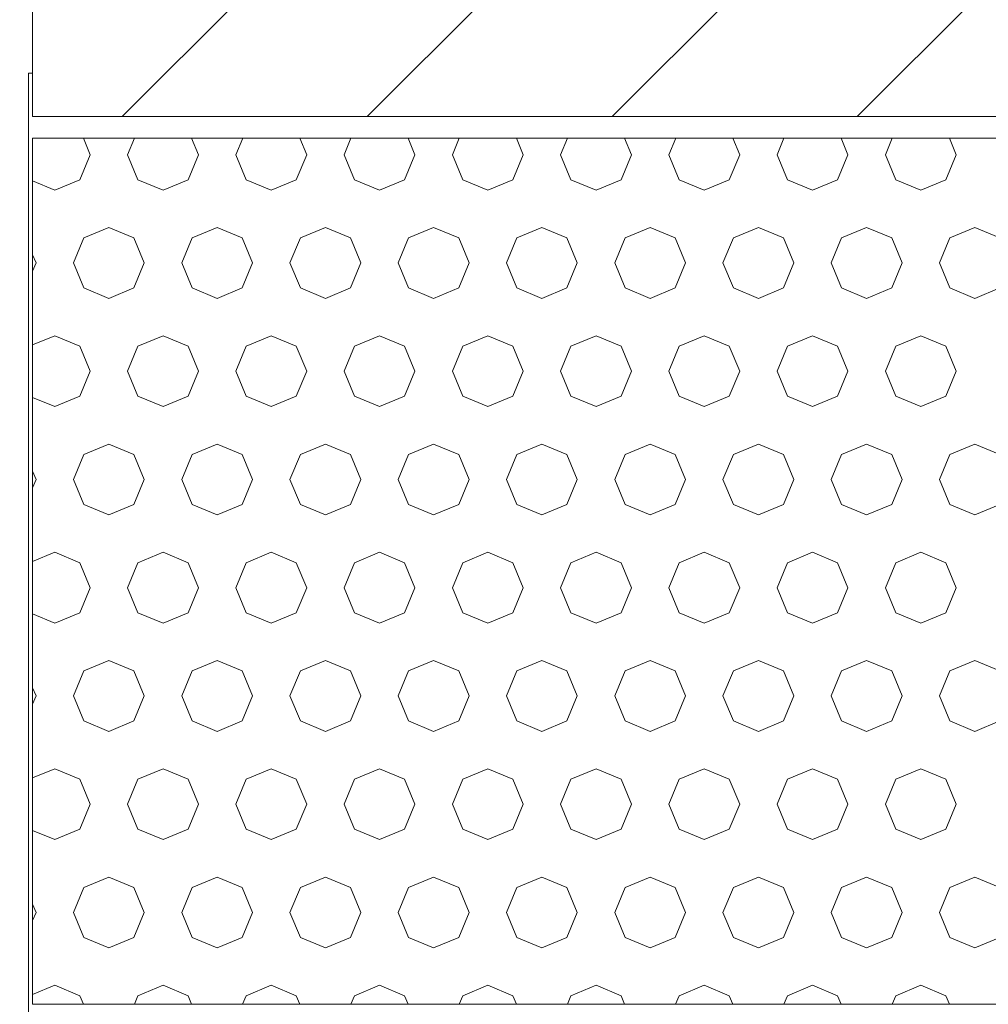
# Model space of a CAD drawing. Header units: millimetres. Extents: x 52659 to 1698020, y -10054 to 104697.
# Tile 80 of 256: x 176539 to 176986, y 13998 to 14453. Entities that reach past the tile are written whole.
import ezdxf

# ---------------------------------------------------------------- set-up
doc = ezdxf.new("R2010")
doc.units = ezdxf.units.MM
doc.header["$MEASUREMENT"] = 0
for name, color, linetype in [('02-04 BRISES SOLEIL FONCEES', 7, 'Continuous'), ('02-04 CASSETTES FONCEES', 7, 'Continuous'), ('02-04 Mur.Construction', 7, 'Continuous'), ('05-02 Cotation 200ème 100ème.Cotations', 7, 'Continuous'), ('Fenêtres ARCHICAD', 7, 'Continuous')]:
    doc.layers.add(name, color=color, linetype=linetype)
doc.styles.add('STYLE_GENERE_3', font='ARIALN.TTF')
doc.dimstyles.new('STYLE_GENERE__1', dxfattribs={"dimtxt": 200, "dimasz": 95, "dimexe": 0.18, "dimexo": 100, "dimgap": 0, "dimtad": 0, "dimlfac": 0.001, "dimzin": 0, "dimdsep": 46, "dimtxsty": 'STYLE_GENERE_3', "dimblk": 'ARROWHEAD_6', "dimblk1": 'ARROWHEAD_6', "dimblk2": 'ARROWHEAD_6', "dimcen": 0.09, "dimclrd": 7, "dimclre": 7, "dimclrt": 7, "dimazin": 0, "dimtfac": 1, "dimtdec": 4, "dimtmove": 2, "dimatfit": 3, "dimfxl": 1, "dimtolj": 1, "dimtzin": 0, "dimarcsym": 0})
doc.dimstyles.new('STYLE_GENERE__2', dxfattribs={"dimtxt": 200, "dimasz": 95, "dimexe": 0.18, "dimexo": 100, "dimgap": 0, "dimtad": 0, "dimlfac": 0.001, "dimzin": 0, "dimdsep": 46, "dimtxsty": 'STYLE_GENERE_3', "dimblk": 'ARROWHEAD_6', "dimblk1": 'ARROWHEAD_6', "dimblk2": 'ARROWHEAD_6', "dimcen": 0.09, "dimclrd": 7, "dimclre": 7, "dimclrt": 7, "dimazin": 0, "dimtfac": 1, "dimtdec": 4, "dimtmove": 0, "dimatfit": 3, "dimfxl": 1, "dimtolj": 1, "dimtzin": 0, "dimarcsym": 0})

# ---------------------------------------------------------------- blocks, each defined once
blk = doc.blocks.new('Élément de coupe_223_1', base_point=(131932.67, 5158.07))
at = {"layer": 'Fenêtres ARCHICAD', "color": 7, "linetype": 'Continuous', "lineweight": 9}
blk.add_line((176542.67, 14428.07), (176544.64, 14428.07), dxfattribs=at)
blk = doc.blocks.new('Élément de coupe_226_1', base_point=(131932.67, 5158.07))
at = {"layer": '02-04 Mur.Construction', "color": 7, "linetype": 'Continuous', "lineweight": 9}
blk.add_line((176542.67, 13145.96), (176542.67, 14428.07), dxfattribs=at)
blk = doc.blocks.new('*X324', base_point=(131932.67, 5158.07))
at = {"layer": '02-04 BRISES SOLEIL FONCEES', "color": 7, "linetype": 'Continuous', "lineweight": 5}
for p, q in [((176571.21, 14390.46), (176568.06, 14398.07)), ((176591.66, 14398.07), (176588.51, 14390.46)), ((176621.21, 14390.46), (176618.06, 14398.07)), ((176641.66, 14398.07), (176638.51, 14390.46)), ((176671.21, 14390.46), (176668.06, 14398.07)), ((176691.66, 14398.07), (176688.51, 14390.46)), ((176721.21, 14390.46), (176718.06, 14398.07)), ((176741.66, 14398.07), (176738.51, 14390.46)), ((176771.21, 14390.46), (176768.06, 14398.07)), ((176791.66, 14398.07), (176788.51, 14390.46)), ((176821.21, 14390.46), (176818.06, 14398.07)), ((176841.66, 14398.07), (176838.51, 14390.46)), ((176871.21, 14390.46), (176868.06, 14398.07)), ((176891.66, 14398.07), (176888.51, 14390.46)), ((176921.21, 14390.46), (176918.06, 14398.07)), ((176941.66, 14398.07), (176938.51, 14390.46)), ((176971.21, 14390.46), (176968.06, 14398.07)), ((176566.42, 14378.9), (176571.21, 14390.46)), ((176588.51, 14390.46), (176593.3, 14378.9)), ((176616.42, 14378.9), (176621.21, 14390.46)), ((176638.51, 14390.46), (176643.3, 14378.9)), ((176666.42, 14378.9), (176671.21, 14390.46)), ((176688.51, 14390.46), (176693.3, 14378.9)), ((176716.42, 14378.9), (176721.21, 14390.46)), ((176738.51, 14390.46), (176743.3, 14378.9)), ((176766.42, 14378.9), (176771.21, 14390.46)), ((176788.51, 14390.46), (176793.3, 14378.9)), ((176816.42, 14378.9), (176821.21, 14390.46)), ((176838.51, 14390.46), (176843.3, 14378.9)), ((176866.42, 14378.9), (176871.21, 14390.46)), ((176888.51, 14390.46), (176893.3, 14378.9)), ((176916.42, 14378.9), (176921.21, 14390.46)), ((176938.51, 14390.46), (176943.3, 14378.9)), ((176966.42, 14378.9), (176971.21, 14390.46)), ((176544.64, 14378.34), (176554.86, 14374.11)), ((176554.86, 14374.11), (176566.42, 14378.9)), ((176593.3, 14378.9), (176604.86, 14374.11)), ((176604.86, 14374.11), (176616.42, 14378.9)), ((176643.3, 14378.9), (176654.86, 14374.11)), ((176654.86, 14374.11), (176666.42, 14378.9)), ((176693.3, 14378.9), (176704.86, 14374.11)), ((176704.86, 14374.11), (176716.42, 14378.9)), ((176743.3, 14378.9), (176754.86, 14374.11)), ((176754.86, 14374.11), (176766.42, 14378.9)), ((176793.3, 14378.9), (176804.86, 14374.11)), ((176804.86, 14374.11), (176816.42, 14378.9)), ((176843.3, 14378.9), (176854.86, 14374.11)), ((176854.86, 14374.11), (176866.42, 14378.9)), ((176893.3, 14378.9), (176904.86, 14374.11)), ((176904.86, 14374.11), (176916.42, 14378.9)), ((176943.3, 14378.9), (176954.86, 14374.11)), ((176954.86, 14374.11), (176966.42, 14378.9)), ((176579.86, 14356.81), (176568.3, 14352.02)), ((176591.42, 14352.02), (176579.86, 14356.81)), ((176629.86, 14356.81), (176618.3, 14352.02)), ((176641.42, 14352.02), (176629.86, 14356.81)), ((176679.86, 14356.81), (176668.3, 14352.02)), ((176691.42, 14352.02), (176679.86, 14356.81)), ((176729.86, 14356.81), (176718.3, 14352.02)), ((176741.42, 14352.02), (176729.86, 14356.81)), ((176779.86, 14356.81), (176768.3, 14352.02)), ((176791.42, 14352.02), (176779.86, 14356.81)), ((176829.86, 14356.81), (176818.3, 14352.02)), ((176841.42, 14352.02), (176829.86, 14356.81)), ((176879.86, 14356.81), (176868.3, 14352.02)), ((176891.42, 14352.02), (176879.86, 14356.81)), ((176929.86, 14356.81), (176918.3, 14352.02)), ((176941.42, 14352.02), (176929.86, 14356.81)), ((176979.86, 14356.81), (176968.3, 14352.02)), ((176991.42, 14352.02), (176979.86, 14356.81)), ((176568.3, 14352.02), (176563.51, 14340.46)), ((176596.21, 14340.46), (176591.42, 14352.02)), ((176618.3, 14352.02), (176613.51, 14340.46)), ((176646.21, 14340.46), (176641.42, 14352.02)), ((176668.3, 14352.02), (176663.51, 14340.46)), ((176696.21, 14340.46), (176691.42, 14352.02)), ((176718.3, 14352.02), (176713.51, 14340.46)), ((176746.21, 14340.46), (176741.42, 14352.02)), ((176768.3, 14352.02), (176763.51, 14340.46)), ((176796.21, 14340.46), (176791.42, 14352.02)), ((176818.3, 14352.02), (176813.51, 14340.46)), ((176846.21, 14340.46), (176841.42, 14352.02)), ((176868.3, 14352.02), (176863.51, 14340.46)), ((176896.21, 14340.46), (176891.42, 14352.02)), ((176918.3, 14352.02), (176913.51, 14340.46)), ((176946.21, 14340.46), (176941.42, 14352.02)), ((176968.3, 14352.02), (176963.51, 14340.46)), ((176546.21, 14340.46), (176544.64, 14344.25)), ((176544.64, 14336.67), (176546.21, 14340.46)), ((176563.51, 14340.46), (176568.3, 14328.9)), ((176591.42, 14328.9), (176596.21, 14340.46)), ((176613.51, 14340.46), (176618.3, 14328.9)), ((176641.42, 14328.9), (176646.21, 14340.46)), ((176663.51, 14340.46), (176668.3, 14328.9)), ((176691.42, 14328.9), (176696.21, 14340.46)), ((176713.51, 14340.46), (176718.3, 14328.9)), ((176741.42, 14328.9), (176746.21, 14340.46)), ((176763.51, 14340.46), (176768.3, 14328.9)), ((176791.42, 14328.9), (176796.21, 14340.46)), ((176813.51, 14340.46), (176818.3, 14328.9)), ((176841.42, 14328.9), (176846.21, 14340.46)), ((176863.51, 14340.46), (176868.3, 14328.9)), ((176891.42, 14328.9), (176896.21, 14340.46)), ((176913.51, 14340.46), (176918.3, 14328.9)), ((176941.42, 14328.9), (176946.21, 14340.46)), ((176963.51, 14340.46), (176968.3, 14328.9)), ((176568.3, 14328.9), (176579.86, 14324.11)), ((176579.86, 14324.11), (176591.42, 14328.9)), ((176618.3, 14328.9), (176629.86, 14324.11)), ((176629.86, 14324.11), (176641.42, 14328.9)), ((176668.3, 14328.9), (176679.86, 14324.11)), ((176679.86, 14324.11), (176691.42, 14328.9)), ((176718.3, 14328.9), (176729.86, 14324.11)), ((176729.86, 14324.11), (176741.42, 14328.9)), ((176768.3, 14328.9), (176779.86, 14324.11)), ((176779.86, 14324.11), (176791.42, 14328.9)), ((176818.3, 14328.9), (176829.86, 14324.11)), ((176829.86, 14324.11), (176841.42, 14328.9)), ((176868.3, 14328.9), (176879.86, 14324.11)), ((176879.86, 14324.11), (176891.42, 14328.9)), ((176918.3, 14328.9), (176929.86, 14324.11)), ((176929.86, 14324.11), (176941.42, 14328.9)), ((176968.3, 14328.9), (176979.86, 14324.11)), ((176979.86, 14324.11), (176991.42, 14328.9)), ((176554.86, 14306.81), (176544.64, 14302.58)), ((176566.42, 14302.02), (176554.86, 14306.81)), ((176604.86, 14306.81), (176593.3, 14302.02)), ((176616.42, 14302.02), (176604.86, 14306.81)), ((176654.86, 14306.81), (176643.3, 14302.02)), ((176666.42, 14302.02), (176654.86, 14306.81)), ((176704.86, 14306.81), (176693.3, 14302.02)), ((176716.42, 14302.02), (176704.86, 14306.81)), ((176754.86, 14306.81), (176743.3, 14302.02)), ((176766.42, 14302.02), (176754.86, 14306.81)), ((176804.86, 14306.81), (176793.3, 14302.02)), ((176816.42, 14302.02), (176804.86, 14306.81)), ((176854.86, 14306.81), (176843.3, 14302.02)), ((176866.42, 14302.02), (176854.86, 14306.81)), ((176904.86, 14306.81), (176893.3, 14302.02)), ((176916.42, 14302.02), (176904.86, 14306.81)), ((176954.86, 14306.81), (176943.3, 14302.02)), ((176966.42, 14302.02), (176954.86, 14306.81)), ((176571.21, 14290.46), (176566.42, 14302.02)), ((176593.3, 14302.02), (176588.51, 14290.46)), ((176621.21, 14290.46), (176616.42, 14302.02)), ((176643.3, 14302.02), (176638.51, 14290.46)), ((176671.21, 14290.46), (176666.42, 14302.02)), ((176693.3, 14302.02), (176688.51, 14290.46)), ((176721.21, 14290.46), (176716.42, 14302.02)), ((176743.3, 14302.02), (176738.51, 14290.46)), ((176771.21, 14290.46), (176766.42, 14302.02)), ((176793.3, 14302.02), (176788.51, 14290.46)), ((176821.21, 14290.46), (176816.42, 14302.02)), ((176843.3, 14302.02), (176838.51, 14290.46)), ((176871.21, 14290.46), (176866.42, 14302.02)), ((176893.3, 14302.02), (176888.51, 14290.46)), ((176921.21, 14290.46), (176916.42, 14302.02)), ((176943.3, 14302.02), (176938.51, 14290.46)), ((176971.21, 14290.46), (176966.42, 14302.02)), ((176566.42, 14278.9), (176571.21, 14290.46)), ((176588.51, 14290.46), (176593.3, 14278.9)), ((176616.42, 14278.9), (176621.21, 14290.46)), ((176638.51, 14290.46), (176643.3, 14278.9)), ((176666.42, 14278.9), (176671.21, 14290.46)), ((176688.51, 14290.46), (176693.3, 14278.9)), ((176716.42, 14278.9), (176721.21, 14290.46)), ((176738.51, 14290.46), (176743.3, 14278.9)), ((176766.42, 14278.9), (176771.21, 14290.46)), ((176788.51, 14290.46), (176793.3, 14278.9)), ((176816.42, 14278.9), (176821.21, 14290.46)), ((176838.51, 14290.46), (176843.3, 14278.9)), ((176866.42, 14278.9), (176871.21, 14290.46)), ((176888.51, 14290.46), (176893.3, 14278.9)), ((176916.42, 14278.9), (176921.21, 14290.46)), ((176938.51, 14290.46), (176943.3, 14278.9)), ((176966.42, 14278.9), (176971.21, 14290.46)), ((176544.64, 14278.34), (176554.86, 14274.11)), ((176554.86, 14274.11), (176566.42, 14278.9)), ((176593.3, 14278.9), (176604.86, 14274.11)), ((176604.86, 14274.11), (176616.42, 14278.9)), ((176643.3, 14278.9), (176654.86, 14274.11)), ((176654.86, 14274.11), (176666.42, 14278.9)), ((176693.3, 14278.9), (176704.86, 14274.11)), ((176704.86, 14274.11), (176716.42, 14278.9)), ((176743.3, 14278.9), (176754.86, 14274.11)), ((176754.86, 14274.11), (176766.42, 14278.9)), ((176793.3, 14278.9), (176804.86, 14274.11)), ((176804.86, 14274.11), (176816.42, 14278.9)), ((176843.3, 14278.9), (176854.86, 14274.11)), ((176854.86, 14274.11), (176866.42, 14278.9)), ((176893.3, 14278.9), (176904.86, 14274.11)), ((176904.86, 14274.11), (176916.42, 14278.9)), ((176943.3, 14278.9), (176954.86, 14274.11)), ((176954.86, 14274.11), (176966.42, 14278.9)), ((176579.86, 14256.81), (176568.3, 14252.02)), ((176591.42, 14252.02), (176579.86, 14256.81)), ((176629.86, 14256.81), (176618.3, 14252.02)), ((176641.42, 14252.02), (176629.86, 14256.81)), ((176679.86, 14256.81), (176668.3, 14252.02)), ((176691.42, 14252.02), (176679.86, 14256.81)), ((176729.86, 14256.81), (176718.3, 14252.02)), ((176741.42, 14252.02), (176729.86, 14256.81)), ((176779.86, 14256.81), (176768.3, 14252.02)), ((176791.42, 14252.02), (176779.86, 14256.81)), ((176829.86, 14256.81), (176818.3, 14252.02)), ((176841.42, 14252.02), (176829.86, 14256.81)), ((176879.86, 14256.81), (176868.3, 14252.02)), ((176891.42, 14252.02), (176879.86, 14256.81)), ((176929.86, 14256.81), (176918.3, 14252.02)), ((176941.42, 14252.02), (176929.86, 14256.81)), ((176979.86, 14256.81), (176968.3, 14252.02)), ((176991.42, 14252.02), (176979.86, 14256.81)), ((176568.3, 14252.02), (176563.51, 14240.46)), ((176596.21, 14240.46), (176591.42, 14252.02)), ((176618.3, 14252.02), (176613.51, 14240.46)), ((176646.21, 14240.46), (176641.42, 14252.02)), ((176668.3, 14252.02), (176663.51, 14240.46)), ((176696.21, 14240.46), (176691.42, 14252.02)), ((176718.3, 14252.02), (176713.51, 14240.46)), ((176746.21, 14240.46), (176741.42, 14252.02)), ((176768.3, 14252.02), (176763.51, 14240.46)), ((176796.21, 14240.46), (176791.42, 14252.02)), ((176818.3, 14252.02), (176813.51, 14240.46)), ((176846.21, 14240.46), (176841.42, 14252.02)), ((176868.3, 14252.02), (176863.51, 14240.46)), ((176896.21, 14240.46), (176891.42, 14252.02)), ((176918.3, 14252.02), (176913.51, 14240.46)), ((176946.21, 14240.46), (176941.42, 14252.02)), ((176968.3, 14252.02), (176963.51, 14240.46)), ((176546.21, 14240.46), (176544.64, 14244.25)), ((176544.64, 14236.67), (176546.21, 14240.46)), ((176563.51, 14240.46), (176568.3, 14228.9)), ((176591.42, 14228.9), (176596.21, 14240.46)), ((176613.51, 14240.46), (176618.3, 14228.9)), ((176641.42, 14228.9), (176646.21, 14240.46)), ((176663.51, 14240.46), (176668.3, 14228.9)), ((176691.42, 14228.9), (176696.21, 14240.46)), ((176713.51, 14240.46), (176718.3, 14228.9)), ((176741.42, 14228.9), (176746.21, 14240.46)), ((176763.51, 14240.46), (176768.3, 14228.9)), ((176791.42, 14228.9), (176796.21, 14240.46)), ((176813.51, 14240.46), (176818.3, 14228.9)), ((176841.42, 14228.9), (176846.21, 14240.46)), ((176863.51, 14240.46), (176868.3, 14228.9)), ((176891.42, 14228.9), (176896.21, 14240.46)), ((176913.51, 14240.46), (176918.3, 14228.9)), ((176941.42, 14228.9), (176946.21, 14240.46)), ((176963.51, 14240.46), (176968.3, 14228.9)), ((176568.3, 14228.9), (176579.86, 14224.11)), ((176579.86, 14224.11), (176591.42, 14228.9)), ((176618.3, 14228.9), (176629.86, 14224.11)), ((176629.86, 14224.11), (176641.42, 14228.9)), ((176668.3, 14228.9), (176679.86, 14224.11)), ((176679.86, 14224.11), (176691.42, 14228.9)), ((176718.3, 14228.9), (176729.86, 14224.11)), ((176729.86, 14224.11), (176741.42, 14228.9)), ((176768.3, 14228.9), (176779.86, 14224.11)), ((176779.86, 14224.11), (176791.42, 14228.9)), ((176818.3, 14228.9), (176829.86, 14224.11)), ((176829.86, 14224.11), (176841.42, 14228.9)), ((176868.3, 14228.9), (176879.86, 14224.11)), ((176879.86, 14224.11), (176891.42, 14228.9)), ((176918.3, 14228.9), (176929.86, 14224.11)), ((176929.86, 14224.11), (176941.42, 14228.9)), ((176968.3, 14228.9), (176979.86, 14224.11)), ((176979.86, 14224.11), (176991.42, 14228.9)), ((176554.86, 14206.81), (176544.64, 14202.58)), ((176566.42, 14202.02), (176554.86, 14206.81)), ((176604.86, 14206.81), (176593.3, 14202.02)), ((176616.42, 14202.02), (176604.86, 14206.81)), ((176654.86, 14206.81), (176643.3, 14202.02)), ((176666.42, 14202.02), (176654.86, 14206.81)), ((176704.86, 14206.81), (176693.3, 14202.02)), ((176716.42, 14202.02), (176704.86, 14206.81)), ((176754.86, 14206.81), (176743.3, 14202.02)), ((176766.42, 14202.02), (176754.86, 14206.81)), ((176804.86, 14206.81), (176793.3, 14202.02)), ((176816.42, 14202.02), (176804.86, 14206.81)), ((176854.86, 14206.81), (176843.3, 14202.02)), ((176866.42, 14202.02), (176854.86, 14206.81)), ((176904.86, 14206.81), (176893.3, 14202.02)), ((176916.42, 14202.02), (176904.86, 14206.81)), ((176954.86, 14206.81), (176943.3, 14202.02)), ((176966.42, 14202.02), (176954.86, 14206.81)), ((176571.21, 14190.46), (176566.42, 14202.02)), ((176593.3, 14202.02), (176588.51, 14190.46)), ((176621.21, 14190.46), (176616.42, 14202.02)), ((176643.3, 14202.02), (176638.51, 14190.46)), ((176671.21, 14190.46), (176666.42, 14202.02)), ((176693.3, 14202.02), (176688.51, 14190.46)), ((176721.21, 14190.46), (176716.42, 14202.02)), ((176743.3, 14202.02), (176738.51, 14190.46)), ((176771.21, 14190.46), (176766.42, 14202.02)), ((176793.3, 14202.02), (176788.51, 14190.46)), ((176821.21, 14190.46), (176816.42, 14202.02)), ((176843.3, 14202.02), (176838.51, 14190.46)), ((176871.21, 14190.46), (176866.42, 14202.02)), ((176893.3, 14202.02), (176888.51, 14190.46)), ((176921.21, 14190.46), (176916.42, 14202.02)), ((176943.3, 14202.02), (176938.51, 14190.46)), ((176971.21, 14190.46), (176966.42, 14202.02)), ((176566.42, 14178.9), (176571.21, 14190.46)), ((176588.51, 14190.46), (176593.3, 14178.9)), ((176616.42, 14178.9), (176621.21, 14190.46)), ((176638.51, 14190.46), (176643.3, 14178.9)), ((176666.42, 14178.9), (176671.21, 14190.46)), ((176688.51, 14190.46), (176693.3, 14178.9)), ((176716.42, 14178.9), (176721.21, 14190.46)), ((176738.51, 14190.46), (176743.3, 14178.9)), ((176766.42, 14178.9), (176771.21, 14190.46)), ((176788.51, 14190.46), (176793.3, 14178.9)), ((176816.42, 14178.9), (176821.21, 14190.46)), ((176838.51, 14190.46), (176843.3, 14178.9)), ((176866.42, 14178.9), (176871.21, 14190.46)), ((176888.51, 14190.46), (176893.3, 14178.9)), ((176916.42, 14178.9), (176921.21, 14190.46)), ((176938.51, 14190.46), (176943.3, 14178.9)), ((176966.42, 14178.9), (176971.21, 14190.46)), ((176544.64, 14178.34), (176554.86, 14174.11)), ((176554.86, 14174.11), (176566.42, 14178.9)), ((176593.3, 14178.9), (176604.86, 14174.11)), ((176604.86, 14174.11), (176616.42, 14178.9)), ((176643.3, 14178.9), (176654.86, 14174.11)), ((176654.86, 14174.11), (176666.42, 14178.9)), ((176693.3, 14178.9), (176704.86, 14174.11)), ((176704.86, 14174.11), (176716.42, 14178.9)), ((176743.3, 14178.9), (176754.86, 14174.11)), ((176754.86, 14174.11), (176766.42, 14178.9)), ((176793.3, 14178.9), (176804.86, 14174.11)), ((176804.86, 14174.11), (176816.42, 14178.9)), ((176843.3, 14178.9), (176854.86, 14174.11)), ((176854.86, 14174.11), (176866.42, 14178.9)), ((176893.3, 14178.9), (176904.86, 14174.11)), ((176904.86, 14174.11), (176916.42, 14178.9)), ((176943.3, 14178.9), (176954.86, 14174.11)), ((176954.86, 14174.11), (176966.42, 14178.9)), ((176579.86, 14156.81), (176568.3, 14152.02)), ((176591.42, 14152.02), (176579.86, 14156.81)), ((176629.86, 14156.81), (176618.3, 14152.02)), ((176641.42, 14152.02), (176629.86, 14156.81)), ((176679.86, 14156.81), (176668.3, 14152.02)), ((176691.42, 14152.02), (176679.86, 14156.81)), ((176729.86, 14156.81), (176718.3, 14152.02)), ((176741.42, 14152.02), (176729.86, 14156.81)), ((176779.86, 14156.81), (176768.3, 14152.02)), ((176791.42, 14152.02), (176779.86, 14156.81)), ((176829.86, 14156.81), (176818.3, 14152.02)), ((176841.42, 14152.02), (176829.86, 14156.81)), ((176879.86, 14156.81), (176868.3, 14152.02)), ((176891.42, 14152.02), (176879.86, 14156.81)), ((176929.86, 14156.81), (176918.3, 14152.02)), ((176941.42, 14152.02), (176929.86, 14156.81)), ((176979.86, 14156.81), (176968.3, 14152.02)), ((176991.42, 14152.02), (176979.86, 14156.81)), ((176568.3, 14152.02), (176563.51, 14140.46)), ((176596.21, 14140.46), (176591.42, 14152.02)), ((176618.3, 14152.02), (176613.51, 14140.46)), ((176646.21, 14140.46), (176641.42, 14152.02)), ((176668.3, 14152.02), (176663.51, 14140.46)), ((176696.21, 14140.46), (176691.42, 14152.02)), ((176718.3, 14152.02), (176713.51, 14140.46)), ((176746.21, 14140.46), (176741.42, 14152.02)), ((176768.3, 14152.02), (176763.51, 14140.46)), ((176796.21, 14140.46), (176791.42, 14152.02)), ((176818.3, 14152.02), (176813.51, 14140.46)), ((176846.21, 14140.46), (176841.42, 14152.02)), ((176868.3, 14152.02), (176863.51, 14140.46)), ((176896.21, 14140.46), (176891.42, 14152.02)), ((176918.3, 14152.02), (176913.51, 14140.46)), ((176946.21, 14140.46), (176941.42, 14152.02)), ((176968.3, 14152.02), (176963.51, 14140.46)), ((176546.21, 14140.46), (176544.64, 14144.25)), ((176544.64, 14136.67), (176546.21, 14140.46)), ((176563.51, 14140.46), (176568.3, 14128.9)), ((176591.42, 14128.9), (176596.21, 14140.46)), ((176613.51, 14140.46), (176618.3, 14128.9)), ((176641.42, 14128.9), (176646.21, 14140.46)), ((176663.51, 14140.46), (176668.3, 14128.9)), ((176691.42, 14128.9), (176696.21, 14140.46)), ((176713.51, 14140.46), (176718.3, 14128.9)), ((176741.42, 14128.9), (176746.21, 14140.46)), ((176763.51, 14140.46), (176768.3, 14128.9)), ((176791.42, 14128.9), (176796.21, 14140.46)), ((176813.51, 14140.46), (176818.3, 14128.9)), ((176841.42, 14128.9), (176846.21, 14140.46)), ((176863.51, 14140.46), (176868.3, 14128.9)), ((176891.42, 14128.9), (176896.21, 14140.46)), ((176913.51, 14140.46), (176918.3, 14128.9)), ((176941.42, 14128.9), (176946.21, 14140.46)), ((176963.51, 14140.46), (176968.3, 14128.9)), ((176568.3, 14128.9), (176579.86, 14124.11)), ((176579.86, 14124.11), (176591.42, 14128.9)), ((176618.3, 14128.9), (176629.86, 14124.11)), ((176629.86, 14124.11), (176641.42, 14128.9)), ((176668.3, 14128.9), (176679.86, 14124.11)), ((176679.86, 14124.11), (176691.42, 14128.9)), ((176718.3, 14128.9), (176729.86, 14124.11)), ((176729.86, 14124.11), (176741.42, 14128.9)), ((176768.3, 14128.9), (176779.86, 14124.11)), ((176779.86, 14124.11), (176791.42, 14128.9)), ((176818.3, 14128.9), (176829.86, 14124.11)), ((176829.86, 14124.11), (176841.42, 14128.9)), ((176868.3, 14128.9), (176879.86, 14124.11)), ((176879.86, 14124.11), (176891.42, 14128.9)), ((176918.3, 14128.9), (176929.86, 14124.11)), ((176929.86, 14124.11), (176941.42, 14128.9)), ((176968.3, 14128.9), (176979.86, 14124.11)), ((176979.86, 14124.11), (176991.42, 14128.9)), ((176554.86, 14106.81), (176544.64, 14102.58)), ((176566.42, 14102.02), (176554.86, 14106.81)), ((176604.86, 14106.81), (176593.3, 14102.02)), ((176616.42, 14102.02), (176604.86, 14106.81)), ((176654.86, 14106.81), (176643.3, 14102.02)), ((176666.42, 14102.02), (176654.86, 14106.81)), ((176704.86, 14106.81), (176693.3, 14102.02)), ((176716.42, 14102.02), (176704.86, 14106.81)), ((176754.86, 14106.81), (176743.3, 14102.02)), ((176766.42, 14102.02), (176754.86, 14106.81)), ((176804.86, 14106.81), (176793.3, 14102.02)), ((176816.42, 14102.02), (176804.86, 14106.81)), ((176854.86, 14106.81), (176843.3, 14102.02)), ((176866.42, 14102.02), (176854.86, 14106.81)), ((176904.86, 14106.81), (176893.3, 14102.02)), ((176916.42, 14102.02), (176904.86, 14106.81)), ((176954.86, 14106.81), (176943.3, 14102.02)), ((176966.42, 14102.02), (176954.86, 14106.81)), ((176571.21, 14090.46), (176566.42, 14102.02)), ((176593.3, 14102.02), (176588.51, 14090.46)), ((176621.21, 14090.46), (176616.42, 14102.02)), ((176643.3, 14102.02), (176638.51, 14090.46)), ((176671.21, 14090.46), (176666.42, 14102.02)), ((176693.3, 14102.02), (176688.51, 14090.46)), ((176721.21, 14090.46), (176716.42, 14102.02)), ((176743.3, 14102.02), (176738.51, 14090.46)), ((176771.21, 14090.46), (176766.42, 14102.02)), ((176793.3, 14102.02), (176788.51, 14090.46)), ((176821.21, 14090.46), (176816.42, 14102.02)), ((176843.3, 14102.02), (176838.51, 14090.46)), ((176871.21, 14090.46), (176866.42, 14102.02)), ((176893.3, 14102.02), (176888.51, 14090.46)), ((176921.21, 14090.46), (176916.42, 14102.02)), ((176943.3, 14102.02), (176938.51, 14090.46)), ((176971.21, 14090.46), (176966.42, 14102.02)), ((176566.42, 14078.9), (176571.21, 14090.46)), ((176588.51, 14090.46), (176593.3, 14078.9)), ((176616.42, 14078.9), (176621.21, 14090.46)), ((176638.51, 14090.46), (176643.3, 14078.9)), ((176666.42, 14078.9), (176671.21, 14090.46)), ((176688.51, 14090.46), (176693.3, 14078.9)), ((176716.42, 14078.9), (176721.21, 14090.46)), ((176738.51, 14090.46), (176743.3, 14078.9)), ((176766.42, 14078.9), (176771.21, 14090.46)), ((176788.51, 14090.46), (176793.3, 14078.9)), ((176816.42, 14078.9), (176821.21, 14090.46)), ((176838.51, 14090.46), (176843.3, 14078.9)), ((176866.42, 14078.9), (176871.21, 14090.46)), ((176888.51, 14090.46), (176893.3, 14078.9)), ((176916.42, 14078.9), (176921.21, 14090.46)), ((176938.51, 14090.46), (176943.3, 14078.9)), ((176966.42, 14078.9), (176971.21, 14090.46)), ((176544.64, 14078.34), (176554.86, 14074.11)), ((176554.86, 14074.11), (176566.42, 14078.9)), ((176593.3, 14078.9), (176604.86, 14074.11)), ((176604.86, 14074.11), (176616.42, 14078.9)), ((176643.3, 14078.9), (176654.86, 14074.11)), ((176654.86, 14074.11), (176666.42, 14078.9)), ((176693.3, 14078.9), (176704.86, 14074.11)), ((176704.86, 14074.11), (176716.42, 14078.9)), ((176743.3, 14078.9), (176754.86, 14074.11)), ((176754.86, 14074.11), (176766.42, 14078.9)), ((176793.3, 14078.9), (176804.86, 14074.11)), ((176804.86, 14074.11), (176816.42, 14078.9)), ((176843.3, 14078.9), (176854.86, 14074.11)), ((176854.86, 14074.11), (176866.42, 14078.9)), ((176893.3, 14078.9), (176904.86, 14074.11)), ((176904.86, 14074.11), (176916.42, 14078.9)), ((176943.3, 14078.9), (176954.86, 14074.11)), ((176954.86, 14074.11), (176966.42, 14078.9)), ((176579.86, 14056.81), (176568.3, 14052.02)), ((176591.42, 14052.02), (176579.86, 14056.81)), ((176629.86, 14056.81), (176618.3, 14052.02)), ((176641.42, 14052.02), (176629.86, 14056.81)), ((176679.86, 14056.81), (176668.3, 14052.02)), ((176691.42, 14052.02), (176679.86, 14056.81)), ((176729.86, 14056.81), (176718.3, 14052.02)), ((176741.42, 14052.02), (176729.86, 14056.81)), ((176779.86, 14056.81), (176768.3, 14052.02)), ((176791.42, 14052.02), (176779.86, 14056.81)), ((176829.86, 14056.81), (176818.3, 14052.02)), ((176841.42, 14052.02), (176829.86, 14056.81)), ((176879.86, 14056.81), (176868.3, 14052.02)), ((176891.42, 14052.02), (176879.86, 14056.81)), ((176929.86, 14056.81), (176918.3, 14052.02)), ((176941.42, 14052.02), (176929.86, 14056.81)), ((176979.86, 14056.81), (176968.3, 14052.02)), ((176991.42, 14052.02), (176979.86, 14056.81)), ((176568.3, 14052.02), (176563.51, 14040.46)), ((176596.21, 14040.46), (176591.42, 14052.02)), ((176618.3, 14052.02), (176613.51, 14040.46)), ((176646.21, 14040.46), (176641.42, 14052.02)), ((176668.3, 14052.02), (176663.51, 14040.46)), ((176696.21, 14040.46), (176691.42, 14052.02)), ((176718.3, 14052.02), (176713.51, 14040.46)), ((176746.21, 14040.46), (176741.42, 14052.02)), ((176768.3, 14052.02), (176763.51, 14040.46)), ((176796.21, 14040.46), (176791.42, 14052.02)), ((176818.3, 14052.02), (176813.51, 14040.46)), ((176846.21, 14040.46), (176841.42, 14052.02)), ((176868.3, 14052.02), (176863.51, 14040.46)), ((176896.21, 14040.46), (176891.42, 14052.02)), ((176918.3, 14052.02), (176913.51, 14040.46)), ((176946.21, 14040.46), (176941.42, 14052.02)), ((176968.3, 14052.02), (176963.51, 14040.46)), ((176546.21, 14040.46), (176544.64, 14044.25)), ((176544.64, 14036.67), (176546.21, 14040.46)), ((176563.51, 14040.46), (176568.3, 14028.9)), ((176591.42, 14028.9), (176596.21, 14040.46)), ((176613.51, 14040.46), (176618.3, 14028.9)), ((176641.42, 14028.9), (176646.21, 14040.46)), ((176663.51, 14040.46), (176668.3, 14028.9)), ((176691.42, 14028.9), (176696.21, 14040.46)), ((176713.51, 14040.46), (176718.3, 14028.9)), ((176741.42, 14028.9), (176746.21, 14040.46)), ((176763.51, 14040.46), (176768.3, 14028.9)), ((176791.42, 14028.9), (176796.21, 14040.46)), ((176813.51, 14040.46), (176818.3, 14028.9)), ((176841.42, 14028.9), (176846.21, 14040.46)), ((176863.51, 14040.46), (176868.3, 14028.9)), ((176891.42, 14028.9), (176896.21, 14040.46)), ((176913.51, 14040.46), (176918.3, 14028.9)), ((176941.42, 14028.9), (176946.21, 14040.46)), ((176963.51, 14040.46), (176968.3, 14028.9)), ((176568.3, 14028.9), (176579.86, 14024.11)), ((176579.86, 14024.11), (176591.42, 14028.9)), ((176618.3, 14028.9), (176629.86, 14024.11)), ((176629.86, 14024.11), (176641.42, 14028.9)), ((176668.3, 14028.9), (176679.86, 14024.11)), ((176679.86, 14024.11), (176691.42, 14028.9)), ((176718.3, 14028.9), (176729.86, 14024.11)), ((176729.86, 14024.11), (176741.42, 14028.9)), ((176768.3, 14028.9), (176779.86, 14024.11)), ((176779.86, 14024.11), (176791.42, 14028.9)), ((176818.3, 14028.9), (176829.86, 14024.11)), ((176829.86, 14024.11), (176841.42, 14028.9)), ((176868.3, 14028.9), (176879.86, 14024.11)), ((176879.86, 14024.11), (176891.42, 14028.9)), ((176918.3, 14028.9), (176929.86, 14024.11)), ((176929.86, 14024.11), (176941.42, 14028.9)), ((176968.3, 14028.9), (176979.86, 14024.11)), ((176979.86, 14024.11), (176991.42, 14028.9)), ((176554.86, 14006.81), (176544.64, 14002.58)), ((176566.42, 14002.02), (176554.86, 14006.81)), ((176604.86, 14006.81), (176593.3, 14002.02)), ((176616.42, 14002.02), (176604.86, 14006.81)), ((176654.86, 14006.81), (176643.3, 14002.02)), ((176666.42, 14002.02), (176654.86, 14006.81)), ((176704.86, 14006.81), (176693.3, 14002.02)), ((176716.42, 14002.02), (176704.86, 14006.81)), ((176754.86, 14006.81), (176743.3, 14002.02)), ((176766.42, 14002.02), (176754.86, 14006.81)), ((176804.86, 14006.81), (176793.3, 14002.02)), ((176816.42, 14002.02), (176804.86, 14006.81)), ((176854.86, 14006.81), (176843.3, 14002.02)), ((176866.42, 14002.02), (176854.86, 14006.81)), ((176904.86, 14006.81), (176893.3, 14002.02)), ((176916.42, 14002.02), (176904.86, 14006.81)), ((176954.86, 14006.81), (176943.3, 14002.02)), ((176966.42, 14002.02), (176954.86, 14006.81)), ((176568.08, 13998.03), (176566.42, 14002.02)), ((176593.3, 14002.02), (176591.64, 13998.03)), ((176618.08, 13998.03), (176616.42, 14002.02)), ((176643.3, 14002.02), (176641.64, 13998.03)), ((176668.08, 13998.03), (176666.42, 14002.02)), ((176693.3, 14002.02), (176691.64, 13998.03)), ((176718.08, 13998.03), (176716.42, 14002.02)), ((176743.3, 14002.02), (176741.64, 13998.03)), ((176768.08, 13998.03), (176766.42, 14002.02)), ((176793.3, 14002.02), (176791.64, 13998.03)), ((176818.08, 13998.03), (176816.42, 14002.02)), ((176843.3, 14002.02), (176841.64, 13998.03)), ((176868.08, 13998.03), (176866.42, 14002.02)), ((176893.3, 14002.02), (176891.64, 13998.03)), ((176918.08, 13998.03), (176916.42, 14002.02)), ((176943.3, 14002.02), (176941.64, 13998.03)), ((176968.08, 13998.03), (176966.42, 14002.02))]:
    blk.add_line(p, q, dxfattribs=at)
blk = doc.blocks.new('Élément de coupe_311_1', base_point=(131932.67, 5158.07))
at = {"layer": '02-04 BRISES SOLEIL FONCEES', "color": 7, "linetype": 'Continuous', "lineweight": 9}
for p, q in [((176544.64, 14398.07), (176544.64, 13998.03)), ((178302.67, 14398.07), (176544.64, 14398.07)), ((176544.64, 13998.03), (178302.67, 13998.03))]:
    blk.add_line(p, q, dxfattribs=at)
at = {"layer": '02-04 BRISES SOLEIL FONCEES', "lineweight": 0}
blk.add_blockref('*X324', (131932.67, 5158.07), dxfattribs=at)
blk = doc.blocks.new('Élément de coupe_415_1', base_point=(131932.67, 5158.07))
at = {"layer": '02-04 CASSETTES FONCEES', "color": 7, "linetype": 'Continuous', "lineweight": 9}
for p, q in [((176544.64, 14798.07), (176544.64, 14408.07)), ((176586.06, 14408.07), (176976.06, 14798.07)), ((176812.33, 14408.07), (177202.33, 14798.07)), ((176699.2, 14408.07), (176757.33, 14466.2)), ((176925.47, 14408.07), (176983.6, 14466.2)), ((176544.64, 14408.07), (178322.75, 14408.07))]:
    blk.add_line(p, q, dxfattribs=at)
blk = doc.blocks.new('*D744', base_point=(131932.67, 5158.07))
at = {"layer": '05-02 Cotation 200ème 100ème.Cotations', "color": 7, "linetype": 'Continuous', "lineweight": 25, "transparency": 16777216}
for p, q in [((165280.71, 14458.07), (165380.71, 14358.07)), ((165280.71, 11412.6), (165380.71, 11312.6))]:
    blk.add_line(p, q, dxfattribs=at)
at = {"layer": '05-02 Cotation 200ème 100ème.Cotations', "color": 7, "linetype": 'Continuous', "lineweight": 13, "transparency": 16777216}
for p, q in [((165424.46, 14408.07), (165236.96, 14408.07)), ((165330.71, 13134.21), (165330.71, 14408.07)), ((165330.71, 11362.6), (165330.71, 12636.46)), ((165424.46, 11362.6), (165236.96, 11362.6))]:
    blk.add_line(p, q, dxfattribs=at)
at = {"layer": '05-02 Cotation 200ème 100ème.Cotations', "color": 7, "lineweight": 9, "transparency": 16777216, "char_height": 200, "attachment_point": 7, "rotation": 90, "style": 'STYLE_GENERE_3'}
for s, insert in [('\\A1;0,40', (165287.85, 14381.77)), ('\\A1;3,05', (165430.71, 12661.33))]:
    blk.add_mtext(s, dxfattribs=dict(at, insert=insert))
blk = doc.blocks.new('ARROWHEAD_6')
at = {"color": 0, "linetype": 'Continuous', "lineweight": 0}
for p, q in [((-0.5, -0.5), (0.5, 0.5)), ((0, 0), (-1, 0))]:
    blk.add_line(p, q, dxfattribs=at)
blk = doc.blocks.new('*D745', base_point=(131932.67, 5158.07))
at = {"layer": '05-02 Cotation 200ème 100ème.Cotations', "color": 7, "linetype": 'Continuous', "lineweight": 25, "transparency": 16777216}
for p, q in [((165280.71, 14853.46), (165380.71, 14753.46)), ((165280.71, 14458.07), (165380.71, 14358.07))]:
    blk.add_line(p, q, dxfattribs=at)
at = {"layer": '05-02 Cotation 200ème 100ème.Cotations', "color": 7, "linetype": 'Continuous', "lineweight": 13, "transparency": 16777216}
for p, q in [((165424.46, 14803.46), (165236.96, 14803.46)), ((165330.71, 14408.07), (165330.71, 14803.46)), ((165424.46, 14408.07), (165236.96, 14408.07))]:
    blk.add_line(p, q, dxfattribs=at)
blk = doc.blocks.new('*D764', base_point=(131932.67, 5158.07))
at = {"layer": '05-02 Cotation 200ème 100ème.Cotations', "color": 7, "linetype": 'Continuous', "lineweight": 25, "transparency": 16777216}
for p, q in [((135853.9, 14458.07), (135953.9, 14358.07)), ((135853.9, 11412.6), (135953.9, 11312.6))]:
    blk.add_line(p, q, dxfattribs=at)
at = {"layer": '05-02 Cotation 200ème 100ème.Cotations', "color": 7, "linetype": 'Continuous', "lineweight": 13, "transparency": 16777216}
for p, q in [((135997.65, 14408.07), (135810.15, 14408.07)), ((135903.9, 13134.21), (135903.9, 14408.07)), ((135903.9, 11362.6), (135903.9, 12636.46)), ((135997.65, 11362.6), (135810.15, 11362.6))]:
    blk.add_line(p, q, dxfattribs=at)
at = {"layer": '05-02 Cotation 200ème 100ème.Cotations', "color": 7, "lineweight": 9, "transparency": 16777216, "char_height": 200, "attachment_point": 7, "rotation": 90, "style": 'STYLE_GENERE_3'}
for s, insert in [('\\A1;0,40', (135861.04, 14381.77)), ('\\A1;3,05', (136003.9, 12661.33))]:
    blk.add_mtext(s, dxfattribs=dict(at, insert=insert))
blk = doc.blocks.new('*D765', base_point=(131932.67, 5158.07))
at = {"layer": '05-02 Cotation 200ème 100ème.Cotations', "color": 7, "linetype": 'Continuous', "lineweight": 25, "transparency": 16777216}
for p, q in [((135853.9, 14853.46), (135953.9, 14753.46)), ((135853.9, 14458.07), (135953.9, 14358.07))]:
    blk.add_line(p, q, dxfattribs=at)
at = {"layer": '05-02 Cotation 200ème 100ème.Cotations', "color": 7, "linetype": 'Continuous', "lineweight": 13, "transparency": 16777216}
for p, q in [((135997.65, 14803.46), (135810.15, 14803.46)), ((135903.9, 14408.07), (135903.9, 14803.46)), ((135997.65, 14408.07), (135810.15, 14408.07))]:
    blk.add_line(p, q, dxfattribs=at)

msp = doc.modelspace()

# ---------------------------------------------------------------- block references
at = {"layer": '02-04 BRISES SOLEIL FONCEES', "lineweight": 0}
msp.add_blockref('Élément de coupe_311_1', (131932.668, 5158.072), dxfattribs=at)
at = {"layer": '02-04 CASSETTES FONCEES', "lineweight": 0}
msp.add_blockref('Élément de coupe_415_1', (131932.668, 5158.072), dxfattribs=at)
at = {"layer": '02-04 Mur.Construction', "lineweight": 0}
msp.add_blockref('Élément de coupe_226_1', (131932.668, 5158.072), dxfattribs=at)
at = {"layer": 'Fenêtres ARCHICAD', "lineweight": 0}
msp.add_blockref('Élément de coupe_223_1', (131932.668, 5158.072), dxfattribs=at)

# ---------------------------------------------------------------- dimensions: what is measured, and where the dimension line sits
at = {"layer": '05-02 Cotation 200ème 100ème.Cotations', "color": 7, "linetype": 'Continuous', "lineweight": 13}
for base, p1, p2, dimstyle, picture, middle in [((135903.901, 14408.072), (220897.887, 11362.595), (220602.668, 14408.072), 'STYLE_GENERE__2', '*D764', (135903.901, 12921.098)), ((165330.708, 14408.072), (220897.887, 11362.595), (220602.668, 14408.072), 'STYLE_GENERE__2', '*D744', (165330.708, 12921.098)), ((135903.901, 14803.461), (220602.668, 14408.072), (221102.731, 14803.461), 'STYLE_GENERE__1', '*D765', (135761.044, 14641.53)), ((165330.708, 14803.461), (220602.668, 14408.072), (221102.731, 14803.461), 'STYLE_GENERE__1', '*D745', (165187.851, 14641.53))]:
    dim = msp.add_linear_dim(base=base, p1=p1, p2=p2, angle=90, dimstyle=dimstyle, dxfattribs=at)
    dim.commit()
    dim.dimension.update_dxf_attribs({"geometry": picture, "text_midpoint": middle, "dimtype": 160, "text_rotation": 90})

doc.saveas('drawing.dxf')
